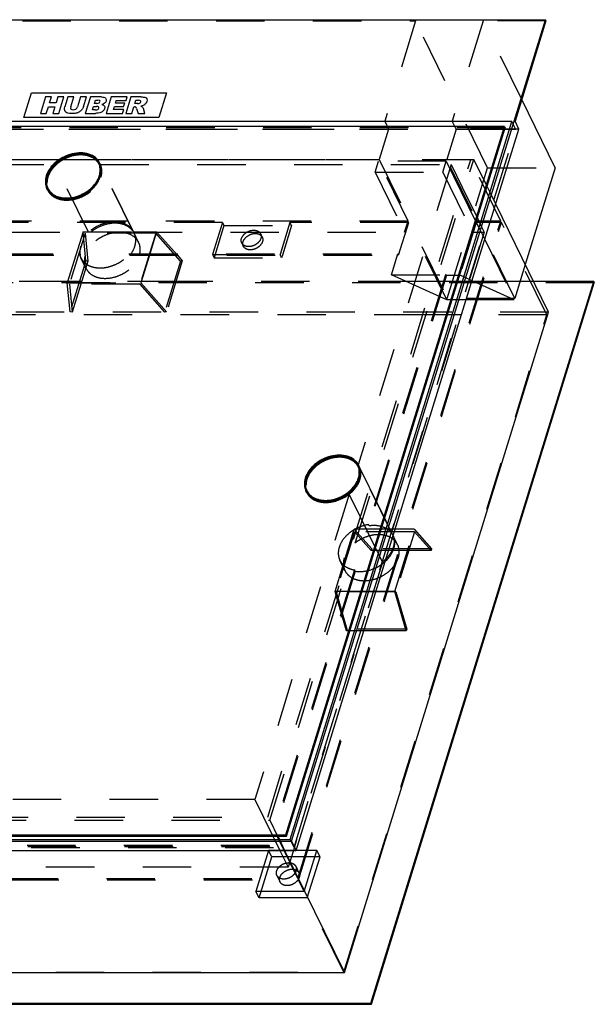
# Model space of a CAD drawing. Header units: millimetres. Extents: x 0 to 8400, y 0 to 5940.
# Tile 5 of 6: x 7103 to 7651, y 2721 to 3660. Entities that reach past the tile are written whole.
import ezdxf

# ---------------------------------------------------------------- set-up
doc = ezdxf.new("R2010")
doc.units = ezdxf.units.MM
doc.header["$LTSCALE"] = 462
doc.linetypes.add('HIDDEN', pattern=[0.2, 0.1, -0.1])
doc.layers.get('0').update_dxf_attribs({"linetype": 'CONTINUOUS'})
for name, color, linetype in [('_ACHSEN', 7, 'CONTINUOUS'), ('_KURVEN', 7, 'CONTINUOUS'), ('DEFAULT_2', 8, 'HIDDEN')]:
    doc.layers.add(name, color=color, linetype=linetype)

msp = doc.modelspace()

# ---------------------------------------------------------------- linework, layer by layer
at = {"color": 7, "linetype": 'Continuous'}
for p, q in [((6795.61, 3659.95), (7604.3, 3659.95)), ((7362.24, 2876.62), (7604.3, 3659.95)), ((7604.91, 3658.7), (7575.38, 3563.14)), ((7604.91, 3658.7), (7604.3, 3659.95)), ((7613.68, 3518.84), (7581.78, 3583.84)), ((7572.45, 3562.81), (6767.44, 3562.81)), ((7565.47, 3558.11), (6771.51, 3558.11)), ((7356.81, 2882.89), (7565.47, 3558.11)), ((7360.88, 2878.19), (7572.45, 3562.81)), ((7565.47, 3558.11), (7566.08, 3556.87)), ((7579.04, 3555.68), (7575.38, 3563.14)), ((7357.42, 2881.64), (7566.08, 3556.87)), ((7459.25, 3168.02), (7579.04, 3555.68)), ((7570.14, 3555.35), (7565.61, 3555.35)), ((7178.81, 3521.77), (7178.2, 3523.01)), ((7613.68, 3518.84), (7585.16, 3426.54)), ((7130.34, 3497.98), (7129.73, 3499.22)), ((7607.39, 3381.24), (7556.92, 3484.08)), ((7437.89, 2722.46), (7650.42, 3410.22)), ((7438.5, 2721.22), (7651.03, 3408.98)), ((7650.42, 3410.22), (7593.16, 3410.22)), ((7650.42, 3410.22), (7651.03, 3408.98)), ((7412.77, 2751.44), (7607.39, 3381.24)), ((7425.92, 3233.5), (7425.31, 3234.74)), ((7377.44, 3209.71), (7376.83, 3210.96)), ((7366.51, 2867.92), (7459.25, 3168.02)), ((6562.85, 2882.89), (7356.81, 2882.89)), ((7356.81, 2882.89), (7357.42, 2881.64)), ((6553.55, 2876.62), (7362.24, 2876.62)), ((6555.87, 2878.19), (7360.88, 2878.19)), ((6563.46, 2881.64), (7357.42, 2881.64)), ((7362.24, 2876.62), (7366.51, 2867.92)), ((6557.82, 2867.92), (7366.51, 2867.92)), ((7355.61, 2867.92), (7412.77, 2751.44)), ((6672.23, 2751.44), (7412.77, 2751.44)), ((6629.2, 2722.46), (7437.89, 2722.46)), ((7437.89, 2722.46), (7438.5, 2721.22)), ((6629.81, 2721.22), (7438.5, 2721.22))]:
    msp.add_line(p, q, dxfattribs=at)
for centre in [(7147.72, 3505.32), (7394.83, 3217.06)]:
    msp.add_arc(centre, 19.5, 166.21892, 166.49932, dxfattribs=at)
for points, knots in [([(7160.5, 3532.26), (7157, 3532.26), (7149.84, 3530.99), (7141.77, 3526.94), (7136.23, 3522.41), (7131.82, 3517.45), (7129.52, 3513.01), (7128.78, 3509.97)], [0, 0, 0, 0, 0.254503, 0.518502, 0.648067, 0.772658, 1, 1, 1, 1]), ([(7178.2, 3523.01), (7177.5, 3524.43), (7175.55, 3527.12), (7171.37, 3530.09), (7166.21, 3531.89), (7162.45, 3532.26), (7160.5, 3532.26)], [0, 0, 0, 0, 0.226855, 0.465046, 0.722054, 1, 1, 1, 1]), ([(7147.43, 3489.96), (7152.13, 3489.96), (7159.32, 3491.67), (7167.61, 3496.34), (7172.98, 3500.95), (7177, 3506.29), (7179.4, 3512.04), (7179.96, 3517.8), (7178.98, 3521.42), (7178.2, 3523.01)], [0, 0, 0, 0, 0.26994, 0.409427, 0.545107, 0.672926, 0.790555, 0.898362, 1, 1, 1, 1]), ([(7128.76, 3509.88), (7128.32, 3508.06), (7127.98, 3504.39), (7128.95, 3500.8), (7129.73, 3499.22)], [0, 0, 0, 0, 0.514574, 1, 1, 1, 1]), ([(7129.73, 3499.22), (7130.43, 3497.79), (7132.38, 3495.1), (7136.56, 3492.14), (7141.73, 3490.34), (7145.49, 3489.96), (7147.43, 3489.96)], [0, 0, 0, 0, 0.226855, 0.465046, 0.722054, 1, 1, 1, 1]), ([(7407.61, 3244), (7404.11, 3244), (7396.95, 3242.73), (7388.87, 3238.68), (7383.34, 3234.14), (7378.92, 3229.19), (7376.63, 3224.74), (7375.89, 3221.7)], [0, 0, 0, 0, 0.254503, 0.518502, 0.648067, 0.772658, 1, 1, 1, 1]), ([(7425.31, 3234.74), (7424.61, 3236.17), (7422.66, 3238.86), (7418.47, 3241.82), (7413.31, 3243.63), (7409.55, 3244), (7407.61, 3244)], [0, 0, 0, 0, 0.226855, 0.465046, 0.722054, 1, 1, 1, 1]), ([(7394.54, 3201.7), (7399.24, 3201.7), (7406.43, 3203.4), (7414.72, 3208.08), (7420.08, 3212.69), (7424.11, 3218.03), (7426.51, 3223.77), (7427.07, 3229.54), (7426.09, 3233.16), (7425.31, 3234.74)], [0, 0, 0, 0, 0.26994, 0.409427, 0.545107, 0.672926, 0.790555, 0.898362, 1, 1, 1, 1]), ([(7375.86, 3221.61), (7375.43, 3219.8), (7375.08, 3216.12), (7376.06, 3212.53), (7376.83, 3210.96)], [0, 0, 0, 0, 0.514574, 1, 1, 1, 1]), ([(7376.83, 3210.96), (7377.53, 3209.53), (7379.49, 3206.84), (7383.67, 3203.88), (7388.83, 3202.07), (7392.59, 3201.7), (7394.54, 3201.7)], [0, 0, 0, 0, 0.226855, 0.465046, 0.722054, 1, 1, 1, 1]), ([(7377.44, 3209.71), (7378.19, 3208.19), (7380.33, 3205.31), (7383.31, 3203.35), (7384.93, 3202.59)], [0, 0, 0, 0, 0.486255, 1, 1, 1, 1])]:
    msp.add_open_spline(points, degree=3, knots=knots, dxfattribs=at)
at = {"layer": '_ACHSEN', "color": 8, "linetype": 'HIDDEN'}
for p, q in [((6802.34, 3522.01), (7136.85, 3522.01)), ((7168.57, 3457.36), (7136.85, 3522.01)), ((7179.71, 3522.21), (7179.1, 3523.45)), ((7179.81, 3522.01), (7179.71, 3522.21)), ((7211.44, 3457.56), (7179.71, 3522.21)), ((7179.81, 3522.01), (7179.71, 3522.21)), ((7179.81, 3522.01), (7514.32, 3522.01)), ((7211.53, 3457.36), (7179.81, 3522.01)), ((7514.32, 3522.01), (7425.83, 3235.66)), ((7129.44, 3497.54), (7128.83, 3498.78)), ((6910.05, 3457.36), (7168.57, 3457.36)), ((7211.53, 3457.36), (7211.44, 3457.56)), ((7211.53, 3457.36), (7470.05, 3457.36)), ((7216.32, 3447.61), (7212.05, 3456.32)), ((7332.66, 3455.83), (7334.19, 3452.72)), ((7546.04, 3457.36), (7457.61, 3171.2)), ((7314.71, 3447.02), (7316.23, 3443.91)), ((6903.63, 3436.61), (7159.92, 3436.61)), ((7160.53, 3435.36), (7159.92, 3436.61)), ((7207.35, 3436.61), (7463.64, 3436.61)), ((7207.96, 3435.36), (7207.35, 3436.61)), ((6904.24, 3435.36), (7160.53, 3435.36)), ((7166.04, 3422.94), (7161.16, 3432.89)), ((7207.96, 3435.36), (7464.25, 3435.36)), ((7509.09, 3416.77), (7435.47, 3178.54)), ((7509.96, 3416.37), (7436.08, 3177.3)), ((7457.55, 3171.01), (7425.83, 3235.66)), ((7426.82, 3233.94), (7426.21, 3235.18)), ((7436.57, 3214.08), (7426.82, 3233.94)), ((7376.55, 3209.27), (7375.94, 3210.51)), ((7451.03, 3184.59), (7436.57, 3214.08)), ((7417.14, 3207.56), (7327.2, 2916.5)), ((7427.82, 3185.79), (7417.14, 3207.56)), ((7442.29, 3156.31), (7427.82, 3185.79)), ((7453.82, 3178.93), (7451.03, 3184.59)), ((7436.08, 3177.3), (7435.47, 3178.54)), ((7458.54, 3169.29), (7453.82, 3178.93)), ((7457.61, 3171.2), (7457.55, 3171.01)), ((7459.22, 3167.92), (7459.15, 3168.05)), ((7463.42, 3159.35), (7459.22, 3167.92)), ((7445.07, 3150.64), (7442.29, 3156.31)), ((7448.87, 3142.91), (7445.07, 3150.64)), ((7422.13, 3135.38), (7340.93, 2872.61)), ((7448.87, 3142.91), (7363.89, 2867.92)), ((7412.46, 3136.08), (7408.27, 3144.62)), ((7413.15, 3134.68), (7412.46, 3136.08)), ((7422.74, 3134.14), (7422.13, 3135.38)), ((7422.74, 3134.14), (7341.54, 2871.37)), ((7327.2, 2916.5), (6987.73, 2916.5)), ((7340.93, 2872.61), (7034.72, 2872.61)), ((7341.54, 2871.37), (7035.33, 2871.37)), ((7363.89, 2867.92), (7358.92, 2851.85)), ((7358.92, 2851.85), (7019.46, 2851.85)), ((7366.19, 2852.83), (7369.24, 2846.62)), ((7348.24, 2844.02), (7351.29, 2837.81))]:
    msp.add_line(p, q, dxfattribs=at)
at = {"layer": '_ACHSEN', "color": 7, "linetype": 'Continuous'}
msp.add_line((7376, 3210.54), (7376.02, 3210.48), dxfattribs=at)
at = {"layer": '_ACHSEN', "color": 8, "linetype": 'HIDDEN'}
for centre, radius, start, end in [((7160.77, 3495.92), 35.39, 130.17449, 132.51287), ((7160.77, 3495.92), 35.39, 130.17449, 132.51287), ((7166.61, 3515.78), 14.59, 26.13945, 29.13388), ((7166.61, 3515.78), 14.59, 26.13945, 29.13389), ((7160.82, 3515.66), 19.5, 346.21892, 346.49932), ((7161.04, 3515.61), 19.27, 346.4973, 347.80932), ((7149.02, 3503.62), 21.18, 162.82579, 164.02345), ((7142.53, 3503.96), 14.58, 203.71184, 206.13818), ((7196.58, 3441.58), 21.34, 342.82755, 343.06896), ((7413.72, 3227.52), 14.59, 26.13921, 29.08526), ((7413.72, 3227.52), 14.59, 26.13914, 28.9953), ((7396.13, 3215.35), 21.18, 162.82579, 164.02271), ((7407.93, 3227.4), 19.5, 346.21932, 346.49932), ((7408.15, 3227.34), 19.27, 346.49729, 347.80934), ((7389.64, 3215.7), 14.58, 203.70317, 206.13818), ((7445.39, 3162.83), 14.66, 26.1515, 33.90401), ((7445.41, 3162.85), 14.63, 19.70895, 26.13116)]:
    msp.add_arc(centre, radius, start, end, dxfattribs=at)
at = {"layer": '_ACHSEN', "color": 7, "linetype": 'Continuous'}
for centre, radius, start, end in [((7166.57, 3515.75), 14.64, 29.51704, 31.55304), ((7166.57, 3515.75), 14.64, 29.51704, 31.55304), ((7166.6, 3515.77), 14.61, 29.13367, 29.51625), ((7166.6, 3515.77), 14.61, 29.13368, 29.51625), ((7142.6, 3503.99), 14.66, 200.73136, 200.9985), ((7142.57, 3503.98), 14.63, 200.99777, 203.71087), ((7413.61, 3227.45), 14.72, 31.55285, 33.90098), ((7413.61, 3227.45), 14.72, 31.55244, 33.90101), ((7413.12, 3228.76), 14.58, 26.13897, 28.47991), ((7413.67, 3227.49), 14.64, 29.81707, 31.55206), ((7413.67, 3227.49), 14.64, 29.81698, 31.55164), ((7413.09, 3228.75), 14.61, 20.99703, 26.1348), ((7413.71, 3227.51), 14.61, 29.08512, 29.81651), ((7413.71, 3227.51), 14.61, 28.99514, 29.81642), ((7413.04, 3228.73), 14.66, 20.73136, 20.99823), ((7389.68, 3215.71), 14.63, 200.94453, 203.70214)]:
    msp.add_arc(centre, radius, start, end, dxfattribs=at)
for points, knots in [([(7179.1, 3523.45), (7178.63, 3524.41), (7177.45, 3526.26), (7174.25, 3529.47), (7168.77, 3532.29), (7161.01, 3533.41), (7152.65, 3532.38), (7145.81, 3529.82), (7140.71, 3526.85), (7134.14, 3521.93), (7129.74, 3516.17), (7128.18, 3511.11)], [0, 0, 0, 0, 0.050912, 0.102964, 0.213563, 0.336248, 0.469797, 0.60942, 0.679616, 0.74887, 1, 1, 1, 1]), ([(7179.05, 3523.41), (7178.13, 3524.91), (7175.66, 3527.66), (7172.45, 3529.45), (7170.71, 3530.13)], [0, 0, 0, 0, 0.48404, 1, 1, 1, 1]), ([(7179.05, 3523.41), (7178.13, 3524.91), (7175.66, 3527.66), (7172.45, 3529.45), (7170.71, 3530.13)], [0, 0, 0, 0, 0.48404, 1, 1, 1, 1]), ([(7179.88, 3511.54), (7180.26, 3513.28), (7180.52, 3516.82), (7179.56, 3520.25), (7178.81, 3521.77)], [0, 0, 0, 0, 0.513623, 1, 1, 1, 1]), ([(7179.76, 3511.11), (7180.4, 3513.19), (7180.88, 3516.44), (7180.25, 3520.62), (7179.55, 3522.55), (7179.1, 3523.45)], [0, 0, 0, 0, 0.516111, 0.760434, 1, 1, 1, 1]), ([(7128.18, 3511.11), (7127.54, 3509.04), (7127.06, 3505.79), (7127.68, 3501.61), (7128.39, 3499.68), (7128.83, 3498.78)], [0, 0, 0, 0, 0.516111, 0.760434, 1, 1, 1, 1]), ([(7128.83, 3498.78), (7129.3, 3497.82), (7130.48, 3495.97), (7133.68, 3492.76), (7139.16, 3489.94), (7146.92, 3488.82), (7155.28, 3489.85), (7162.12, 3492.41), (7167.22, 3495.38), (7173.79, 3500.29), (7178.19, 3506.06), (7179.76, 3511.11)], [0, 0, 0, 0, 0.050912, 0.102964, 0.213563, 0.336248, 0.469797, 0.60942, 0.679616, 0.74887, 1, 1, 1, 1]), ([(7128.66, 3509.45), (7128.15, 3507.66), (7127.61, 3504.05), (7128.27, 3500.43), (7128.89, 3498.8)], [0, 0, 0, 0, 0.515837, 1, 1, 1, 1]), ([(7130.34, 3497.98), (7131.09, 3496.45), (7133.23, 3493.58), (7136.2, 3491.62), (7137.82, 3490.85)], [0, 0, 0, 0, 0.486255, 1, 1, 1, 1]), ([(7425.94, 3235.71), (7425.43, 3236.65), (7424.19, 3238.43), (7420.9, 3241.51), (7415.37, 3244.16), (7407.65, 3245.14), (7399.37, 3244.01), (7392.62, 3241.42), (7387.61, 3238.44), (7381.14, 3233.55), (7376.83, 3227.84), (7375.28, 3222.85)], [0, 0, 0, 0, 0.050915, 0.103137, 0.214325, 0.337503, 0.471203, 0.61062, 0.680614, 0.749633, 1, 1, 1, 1]), ([(7425.83, 3235.66), (7424.9, 3237.03), (7422.49, 3239.56), (7419.45, 3241.22), (7417.81, 3241.87)], [0, 0, 0, 0, 0.484439, 1, 1, 1, 1]), ([(7426.99, 3223.27), (7427.37, 3225.02), (7427.63, 3228.55), (7426.67, 3231.98), (7425.92, 3233.5)], [0, 0, 0, 0, 0.513623, 1, 1, 1, 1]), ([(7426.86, 3222.85), (7427.43, 3224.7), (7428.06, 3228.45), (7427.4, 3232.23), (7426.76, 3233.92)], [0, 0, 0, 0, 0.516751, 1, 1, 1, 1]), ([(7375.28, 3222.85), (7374.64, 3220.78), (7374.16, 3217.52), (7374.79, 3213.35), (7375.49, 3211.42), (7375.94, 3210.51)], [0, 0, 0, 0, 0.516111, 0.760434, 1, 1, 1, 1]), ([(7375.77, 3221.18), (7375.26, 3219.4), (7374.72, 3215.78), (7375.38, 3212.16), (7376, 3210.54)], [0, 0, 0, 0, 0.515838, 1, 1, 1, 1]), ([(7375.94, 3210.51), (7376.41, 3209.55), (7377.59, 3207.7), (7380.79, 3204.5), (7386.27, 3201.68), (7394.03, 3200.55), (7402.39, 3201.59), (7409.23, 3204.14), (7414.32, 3207.11), (7420.9, 3212.03), (7425.3, 3217.79), (7426.86, 3222.85)], [0, 0, 0, 0, 0.050912, 0.102964, 0.213563, 0.336248, 0.469797, 0.60942, 0.679616, 0.74887, 1, 1, 1, 1])]:
    msp.add_open_spline(points, degree=3, knots=knots, dxfattribs=at)
at = {"layer": '_ACHSEN', "color": 8, "linetype": 'HIDDEN'}
for points, knots in [([(7161.11, 3531.02), (7156.41, 3531.02), (7149.22, 3529.32), (7140.93, 3524.64), (7135.57, 3520.03), (7131.54, 3514.69), (7129.14, 3508.95), (7128.58, 3503.18), (7129.56, 3499.56), (7130.34, 3497.98)], [0, 0, 0, 0, 0.26994, 0.409427, 0.545107, 0.672926, 0.790555, 0.898362, 1, 1, 1, 1]), ([(7170.71, 3530.13), (7168.25, 3531.11), (7162.69, 3532.18), (7155.57, 3531.49), (7149.82, 3529.85), (7144.17, 3527.47), (7140.27, 3524.94), (7137.93, 3522.97)], [0, 0, 0, 0, 0.226928, 0.475875, 0.606213, 0.738233, 1, 1, 1, 1]), ([(7170.71, 3530.13), (7168.25, 3531.11), (7162.69, 3532.18), (7155.57, 3531.49), (7149.82, 3529.85), (7144.17, 3527.47), (7140.27, 3524.94), (7137.93, 3522.97)], [0, 0, 0, 0, 0.226928, 0.475875, 0.606213, 0.738233, 1, 1, 1, 1]), ([(7178.81, 3521.77), (7178.12, 3523.19), (7176.16, 3525.88), (7171.98, 3528.84), (7166.82, 3530.65), (7163.06, 3531.02), (7161.11, 3531.02)], [0, 0, 0, 0, 0.226855, 0.465046, 0.722054, 1, 1, 1, 1]), ([(7136.85, 3522.01), (7134.97, 3520.29), (7131.7, 3516.57), (7129.48, 3512.11), (7128.79, 3509.87)], [0, 0, 0, 0, 0.521004, 1, 1, 1, 1]), ([(7180.37, 3509.87), (7181, 3511.91), (7181.63, 3516.08), (7180.66, 3520.21), (7179.81, 3522.01)], [0, 0, 0, 0, 0.517327, 1, 1, 1, 1]), ([(7148.04, 3488.72), (7151.54, 3488.72), (7158.7, 3489.99), (7166.78, 3494.04), (7172.31, 3498.58), (7176.72, 3503.53), (7179.02, 3507.98), (7179.76, 3511.02)], [0, 0, 0, 0, 0.254503, 0.518502, 0.648067, 0.772658, 1, 1, 1, 1]), ([(7129.44, 3497.54), (7129.91, 3496.57), (7131.09, 3494.73), (7134.29, 3491.52), (7139.77, 3488.7), (7147.53, 3487.58), (7155.89, 3488.61), (7162.73, 3491.16), (7167.83, 3494.13), (7174.4, 3499.05), (7178.8, 3504.81), (7180.37, 3509.87)], [0, 0, 0, 0, 0.050912, 0.102964, 0.213563, 0.336248, 0.469797, 0.60942, 0.679616, 0.74887, 1, 1, 1, 1]), ([(7137.82, 3490.85), (7138.57, 3490.49), (7141.83, 3489.2), (7145.37, 3488.72), (7148.04, 3488.72)], [0, 0, 0, 0, 0.237178, 1, 1, 1, 1]), ([(7212.05, 3456.32), (7211.57, 3457.28), (7210.4, 3459.13), (7207.2, 3462.33), (7201.71, 3465.15), (7193.96, 3466.28), (7185.59, 3465.24), (7178.75, 3462.69), (7173.66, 3459.72), (7167.08, 3454.8), (7162.68, 3449.04), (7161.12, 3443.98)], [0, 0, 0, 0, 0.050912, 0.102964, 0.213563, 0.336248, 0.469797, 0.60942, 0.679616, 0.74887, 1, 1, 1, 1]), ([(7211.44, 3457.56), (7210.71, 3459.04), (7208.66, 3461.85), (7204.29, 3464.93), (7198.9, 3466.79), (7192.8, 3467.37), (7186.36, 3466.66), (7177.8, 3464.06), (7171.89, 3460.41), (7168.57, 3457.36)], [0, 0, 0, 0, 0.10206, 0.20927, 0.325014, 0.450224, 0.583644, 0.722455, 1, 1, 1, 1]), ([(7216.32, 3447.61), (7215.84, 3448.58), (7214.67, 3450.42), (7211.47, 3453.63), (7205.98, 3456.45), (7198.23, 3457.57), (7189.86, 3456.54), (7183.02, 3453.98), (7177.93, 3451.02), (7171.35, 3446.1), (7166.95, 3440.33), (7165.39, 3435.28)], [0, 0, 0, 0, 0.050912, 0.102964, 0.213563, 0.336248, 0.469797, 0.60942, 0.679616, 0.74887, 1, 1, 1, 1]), ([(7212.7, 3443.98), (7213.34, 3446.05), (7213.82, 3449.3), (7213.2, 3453.48), (7212.49, 3455.41), (7212.05, 3456.32)], [0, 0, 0, 0, 0.516111, 0.760434, 1, 1, 1, 1]), ([(7314.47, 3451.42), (7315.03, 3453.23), (7316.94, 3455.72), (7320.28, 3457.92), (7323.21, 3459.02), (7326.2, 3459.38), (7328.97, 3458.98), (7331.27, 3457.81), (7332.32, 3456.52), (7332.66, 3455.83)], [0, 0, 0, 0, 0.251339, 0.390668, 0.530407, 0.664067, 0.786854, 0.897545, 1, 1, 1, 1]), ([(7316, 3448.31), (7316.56, 3450.12), (7318.46, 3452.62), (7321.8, 3454.81), (7324.74, 3455.91), (7327.73, 3456.28), (7330.5, 3455.87), (7332.8, 3454.7), (7333.85, 3453.41), (7334.19, 3452.72)], [0, 0, 0, 0, 0.251339, 0.390668, 0.530407, 0.664067, 0.786854, 0.897545, 1, 1, 1, 1]), ([(7332.66, 3455.83), (7332.98, 3455.18), (7333.35, 3453.68), (7333.12, 3452.16), (7332.9, 3451.42)], [0, 0, 0, 0, 0.482606, 1, 1, 1, 1]), ([(7217, 3435.36), (7217.62, 3437.42), (7218.09, 3440.65), (7217.46, 3444.8), (7216.76, 3446.71), (7216.32, 3447.61)], [0, 0, 0, 0, 0.515935, 0.760317, 1, 1, 1, 1]), ([(7314.71, 3447.02), (7314.39, 3447.67), (7314.02, 3449.17), (7314.25, 3450.68), (7314.47, 3451.42)], [0, 0, 0, 0, 0.482606, 1, 1, 1, 1]), ([(7332.9, 3451.42), (7332.34, 3449.62), (7330.43, 3447.12), (7327.09, 3444.93), (7324.15, 3443.83), (7321.17, 3443.46), (7318.4, 3443.86), (7316.1, 3445.04), (7315.05, 3446.32), (7314.71, 3447.02)], [0, 0, 0, 0, 0.251339, 0.390668, 0.530407, 0.664067, 0.786854, 0.897545, 1, 1, 1, 1]), ([(7316.23, 3443.91), (7315.91, 3444.56), (7315.54, 3446.06), (7315.77, 3447.57), (7316, 3448.31)], [0, 0, 0, 0, 0.482606, 1, 1, 1, 1]), ([(7334.42, 3448.31), (7333.86, 3446.51), (7331.96, 3444.01), (7328.62, 3441.82), (7325.68, 3440.72), (7322.69, 3440.35), (7319.92, 3440.75), (7317.62, 3441.93), (7316.57, 3443.22), (7316.23, 3443.91)], [0, 0, 0, 0, 0.251339, 0.390668, 0.530407, 0.664067, 0.786854, 0.897545, 1, 1, 1, 1]), ([(7334.19, 3452.72), (7334.51, 3452.07), (7334.88, 3450.57), (7334.65, 3449.05), (7334.42, 3448.31)], [0, 0, 0, 0, 0.482606, 1, 1, 1, 1]), ([(7159.92, 3436.61), (7159.98, 3436.28), (7160.27, 3435.01), (7160.73, 3433.77), (7161.16, 3432.89)], [0, 0, 0, 0, 0.25212, 1, 1, 1, 1]), ([(7161.12, 3443.98), (7160.68, 3442.55), (7160.11, 3439.68), (7160.26, 3436.75), (7160.53, 3435.36)], [0, 0, 0, 0, 0.514367, 1, 1, 1, 1]), ([(7161.16, 3432.89), (7161.96, 3431.26), (7164.27, 3428.21), (7169.25, 3425.02), (7175.38, 3423.31), (7182.21, 3423.15), (7189.3, 3424.52), (7198.34, 3428.19), (7204.31, 3432.86), (7207.35, 3436.61)], [0, 0, 0, 0, 0.101655, 0.209341, 0.32668, 0.454128, 0.589507, 0.728934, 1, 1, 1, 1]), ([(7207.96, 3435.36), (7208.51, 3436.03), (7210.47, 3438.67), (7211.98, 3441.66), (7212.7, 3443.98)], [0, 0, 0, 0, 0.262149, 1, 1, 1, 1]), ([(7165.39, 3435.28), (7164.75, 3433.2), (7164.27, 3429.95), (7164.89, 3425.77), (7165.6, 3423.85), (7166.04, 3422.94)], [0, 0, 0, 0, 0.516111, 0.760434, 1, 1, 1, 1]), ([(7166.04, 3422.94), (7166.52, 3421.98), (7167.69, 3420.13), (7170.89, 3416.93), (7176.38, 3414.1), (7184.13, 3412.98), (7192.5, 3414.02), (7199.34, 3416.57), (7204.43, 3419.54), (7211.01, 3424.46), (7215.41, 3430.22), (7216.97, 3435.28)], [0, 0, 0, 0, 0.050912, 0.102964, 0.213563, 0.336248, 0.469797, 0.60942, 0.679616, 0.74887, 1, 1, 1, 1]), ([(7417.81, 3241.87), (7414.08, 3243.34), (7407.62, 3243.99), (7399.26, 3242.43), (7392.9, 3240.02), (7387.05, 3236.53), (7380.62, 3230.93), (7377.08, 3225.45), (7375.89, 3221.61)], [0, 0, 0, 0, 0.235482, 0.365393, 0.499174, 0.633081, 0.763354, 1, 1, 1, 1]), ([(7425.92, 3233.5), (7425.22, 3234.93), (7423.27, 3237.62), (7419.08, 3240.58), (7413.92, 3242.38), (7410.16, 3242.76), (7408.22, 3242.76)], [0, 0, 0, 0, 0.226855, 0.465046, 0.722054, 1, 1, 1, 1]), ([(7417.14, 3207.56), (7419.41, 3209.31), (7423.39, 3213.22), (7427.41, 3220.12), (7428.61, 3226.29), (7428.05, 3230.87), (7427.3, 3232.96), (7426.82, 3233.94)], [0, 0, 0, 0, 0.284528, 0.545988, 0.781322, 0.89191, 1, 1, 1, 1]), ([(7427.47, 3221.61), (7428.11, 3223.68), (7428.59, 3226.93), (7427.97, 3231.11), (7427.26, 3233.04), (7426.82, 3233.94)], [0, 0, 0, 0, 0.516111, 0.760434, 1, 1, 1, 1]), ([(7395.15, 3200.46), (7398.65, 3200.46), (7405.8, 3201.73), (7413.88, 3205.78), (7419.42, 3210.31), (7423.83, 3215.27), (7426.12, 3219.71), (7426.87, 3222.75)], [0, 0, 0, 0, 0.254503, 0.518503, 0.648068, 0.772659, 1, 1, 1, 1]), ([(7417.14, 3207.56), (7419.58, 3209.44), (7423.8, 3213.64), (7426.64, 3218.93), (7427.47, 3221.61)], [0, 0, 0, 0, 0.523382, 1, 1, 1, 1]), ([(7376.55, 3209.27), (7377.23, 3207.87), (7379.13, 3205.21), (7383.15, 3202.22), (7388.12, 3200.29), (7395.85, 3199.21), (7406.22, 3200.92), (7413.77, 3204.94), (7417.14, 3207.56)], [0, 0, 0, 0, 0.102658, 0.209982, 0.325186, 0.44941, 0.71919, 1, 1, 1, 1]), ([(7435.47, 3178.54), (7432.32, 3178.08), (7427.64, 3176.71), (7421.91, 3173.81), (7416.67, 3170.27), (7411.29, 3164.93), (7408.44, 3159.64), (7407.62, 3156.96)], [0, 0, 0, 0, 0.259007, 0.390847, 0.521554, 0.771967, 1, 1, 1, 1]), ([(7459.15, 3168.05), (7458.29, 3169.8), (7455.74, 3173.09), (7450.17, 3176.34), (7443.38, 3177.85), (7438.55, 3177.66), (7436.08, 3177.3)], [0, 0, 0, 0, 0.22141, 0.457819, 0.717439, 1, 1, 1, 1]), ([(7463.42, 3159.35), (7462.95, 3160.31), (7461.77, 3162.16), (7458.57, 3165.37), (7453.09, 3168.19), (7445.33, 3169.31), (7436.97, 3168.28), (7430.13, 3165.72), (7425.03, 3162.75), (7418.46, 3157.83), (7414.06, 3152.07), (7412.5, 3147.01)], [0, 0, 0, 0, 0.050912, 0.102964, 0.213563, 0.336248, 0.469797, 0.60942, 0.679616, 0.74887, 1, 1, 1, 1]), ([(7459.18, 3167.78), (7459.78, 3166.12), (7460.38, 3162.43), (7459.41, 3156.71), (7456.74, 3151.09), (7454.04, 3147.72), (7452.49, 3146.13)], [0, 0, 0, 0, 0.222882, 0.461046, 0.720208, 1, 1, 1, 1]), ([(7459.81, 3155.72), (7460.45, 3157.79), (7460.93, 3161.04), (7460.3, 3165.22), (7459.6, 3167.15), (7459.15, 3168.05)], [0, 0, 0, 0, 0.516111, 0.760434, 1, 1, 1, 1]), ([(7407.62, 3156.96), (7406.98, 3154.89), (7406.5, 3151.63), (7407.12, 3147.45), (7407.83, 3145.53), (7408.27, 3144.62)], [0, 0, 0, 0, 0.516111, 0.760434, 1, 1, 1, 1]), ([(7422.74, 3134.14), (7426.46, 3133.53), (7434.46, 3133.94), (7443.75, 3137.59), (7450.37, 3142.17), (7455.79, 3147.41), (7458.75, 3152.31), (7459.81, 3155.72)], [0, 0, 0, 0, 0.245672, 0.508818, 0.640282, 0.76754, 1, 1, 1, 1]), ([(7464.08, 3147.01), (7464.72, 3149.09), (7465.2, 3152.34), (7464.57, 3156.52), (7463.87, 3158.44), (7463.42, 3159.35)], [0, 0, 0, 0, 0.516111, 0.760434, 1, 1, 1, 1]), ([(7412.5, 3147.01), (7411.86, 3144.94), (7411.38, 3141.69), (7412, 3137.51), (7412.71, 3135.58), (7413.15, 3134.68)], [0, 0, 0, 0, 0.516111, 0.760434, 1, 1, 1, 1]), ([(7447.14, 3128.86), (7449.18, 3129.85), (7453.03, 3132.17), (7459.4, 3137.75), (7462.9, 3143.19), (7464.08, 3147.01)], [0, 0, 0, 0, 0.267408, 0.527461, 1, 1, 1, 1]), ([(7452.49, 3146.13), (7452.21, 3145.85), (7451.06, 3144.71), (7449.83, 3143.65), (7448.87, 3142.91)], [0, 0, 0, 0, 0.247096, 1, 1, 1, 1]), ([(7408.27, 3144.62), (7408.86, 3143.42), (7410.41, 3141.13), (7413.64, 3138.38), (7417.63, 3136.39), (7420.59, 3135.63), (7422.13, 3135.38)], [0, 0, 0, 0, 0.232715, 0.473391, 0.7281, 1, 1, 1, 1]), ([(7413.15, 3134.68), (7413.91, 3133.13), (7416.06, 3130.22), (7420.69, 3127.09), (7426.39, 3125.29), (7430.52, 3125.02), (7432.65, 3125.1)], [0, 0, 0, 0, 0.225469, 0.463148, 0.720772, 1, 1, 1, 1]), ([(7437.34, 3125.62), (7438.18, 3125.77), (7441.55, 3126.5), (7444.81, 3127.72), (7447.14, 3128.86)], [0, 0, 0, 0, 0.246653, 1, 1, 1, 1]), ([(7432.65, 3125.1), (7433.04, 3125.12), (7434.61, 3125.2), (7436.17, 3125.41), (7437.34, 3125.62)], [0, 0, 0, 0, 0.246457, 1, 1, 1, 1]), ([(7348.24, 2844.02), (7347.95, 2844.61), (7347.59, 2845.95), (7347.8, 2848.09), (7348.69, 2850.21), (7350.72, 2852.91), (7354.38, 2855.43), (7357.9, 2856.26), (7359.64, 2856.26)], [0, 0, 0, 0, 0.101778, 0.209735, 0.327527, 0.455523, 0.729687, 1, 1, 1, 1]), ([(7359.64, 2856.26), (7360.36, 2856.26), (7361.75, 2856.12), (7363.66, 2855.46), (7365.21, 2854.36), (7365.94, 2853.36), (7366.19, 2852.83)], [0, 0, 0, 0, 0.277946, 0.534954, 0.773145, 1, 1, 1, 1]), ([(7350.87, 2841.45), (7351.09, 2842.61), (7352.19, 2844.94), (7354.51, 2847.19), (7356.82, 2848.61), (7359.32, 2849.68), (7361.36, 2850.05), (7362.69, 2850.05)], [0, 0, 0, 0, 0.225481, 0.478484, 0.611176, 0.744241, 1, 1, 1, 1]), ([(7366.19, 2852.83), (7366.48, 2852.25), (7366.84, 2850.91), (7366.64, 2848.77), (7365.75, 2846.64), (7363.72, 2843.95), (7360.06, 2841.43), (7356.54, 2840.6), (7354.8, 2840.6)], [0, 0, 0, 0, 0.101778, 0.209735, 0.327527, 0.455523, 0.729687, 1, 1, 1, 1]), ([(7369.24, 2846.62), (7369.53, 2846.03), (7369.89, 2844.69), (7369.69, 2842.56), (7368.8, 2840.43), (7366.77, 2837.73), (7363.11, 2835.21), (7359.59, 2834.38), (7357.85, 2834.38)], [0, 0, 0, 0, 0.101778, 0.209735, 0.327527, 0.455523, 0.729687, 1, 1, 1, 1]), ([(7362.69, 2850.05), (7363.04, 2850.05), (7364.39, 2849.98), (7365.73, 2849.63), (7366.61, 2849.19)], [0, 0, 0, 0, 0.264923, 1, 1, 1, 1]), ([(7366.61, 2849.19), (7367.18, 2848.9), (7368.23, 2848.19), (7368.98, 2847.16), (7369.24, 2846.62)], [0, 0, 0, 0, 0.512831, 1, 1, 1, 1]), ([(7354.8, 2840.6), (7354.08, 2840.6), (7352.68, 2840.73), (7350.77, 2841.4), (7349.22, 2842.5), (7348.5, 2843.5), (7348.24, 2844.02)], [0, 0, 0, 0, 0.277946, 0.534954, 0.773145, 1, 1, 1, 1]), ([(7351.29, 2837.81), (7351.02, 2838.35), (7350.67, 2839.57), (7350.74, 2840.83), (7350.87, 2841.45)], [0, 0, 0, 0, 0.487201, 1, 1, 1, 1]), ([(7357.85, 2834.38), (7357.13, 2834.38), (7355.73, 2834.52), (7353.82, 2835.19), (7352.27, 2836.28), (7351.55, 2837.28), (7351.29, 2837.81)], [0, 0, 0, 0, 0.277946, 0.534954, 0.773145, 1, 1, 1, 1])]:
    msp.add_open_spline(points, degree=3, knots=knots, dxfattribs=at)
at = {"layer": '_KURVEN', "color": 4, "linetype": 'Continuous'}
for p, q in [((7106.68, 3566.73), (7113.94, 3590.23)), ((7113.94, 3590.23), (7242.89, 3590.23)), ((7127.38, 3586.31), (7122.54, 3570.65)), ((7133.07, 3586.31), (7127.38, 3586.31)), ((7131.38, 3580.83), (7133.07, 3586.31)), ((7139.29, 3586.31), (7137.6, 3580.83)), ((7145.01, 3586.31), (7139.29, 3586.31)), ((7140.17, 3570.65), (7145.01, 3586.31)), ((7148.81, 3586.31), (7145.92, 3576.97)), ((7154.49, 3586.31), (7148.81, 3586.31)), ((7151.53, 3576.75), (7154.49, 3586.31)), ((7160.78, 3586.31), (7157.82, 3576.75)), ((7166.46, 3586.31), (7160.78, 3586.31)), ((7163.57, 3576.97), (7166.46, 3586.31)), ((7170.24, 3586.31), (7165.4, 3570.65)), ((7180.9, 3586.31), (7170.24, 3586.31)), ((7190.23, 3586.31), (7185.39, 3570.65)), ((7205.49, 3586.31), (7190.23, 3586.31)), ((7208.91, 3586.31), (7204.07, 3570.65)), ((7204.46, 3582.97), (7205.49, 3586.31)), ((7218.39, 3586.31), (7208.91, 3586.31)), ((7242.89, 3590.23), (7235.63, 3566.73)), ((7128.23, 3570.65), (7130.19, 3576.98)), ((7130.19, 3576.98), (7136.41, 3576.98)), ((7137.6, 3580.83), (7131.38, 3580.83)), ((7136.41, 3576.98), (7134.45, 3570.65)), ((7172.18, 3574.01), (7173.16, 3577.19)), ((7173.16, 3577.19), (7176.05, 3577.19)), ((7174.09, 3580.17), (7175, 3583.14)), ((7176.56, 3580.17), (7174.09, 3580.17)), ((7175, 3583.14), (7177.52, 3583.14)), ((7192.19, 3574.19), (7193.15, 3577.28)), ((7193.15, 3577.28), (7202.01, 3577.28)), ((7194.14, 3580.48), (7194.91, 3582.97)), ((7202.99, 3580.48), (7194.14, 3580.48)), ((7194.91, 3582.97), (7204.46, 3582.97)), ((7202.01, 3577.28), (7202.99, 3580.48)), ((7209.78, 3570.65), (7211.75, 3577.01)), ((7211.75, 3577.01), (7212.25, 3577.01)), ((7212.66, 3579.97), (7213.65, 3583.15)), ((7215.06, 3579.97), (7212.66, 3579.97)), ((7213.65, 3583.15), (7216.15, 3583.15)), ((7122.54, 3570.65), (7128.23, 3570.65)), ((7134.45, 3570.65), (7140.17, 3570.65)), ((7165.4, 3570.65), (7175.23, 3570.65)), ((7175.09, 3574.01), (7172.18, 3574.01)), ((7185.39, 3570.65), (7200.92, 3570.65)), ((7202.02, 3574.19), (7192.19, 3574.19)), ((7200.92, 3570.65), (7202.02, 3574.19)), ((7204.07, 3570.65), (7209.78, 3570.65)), ((7214.19, 3575.43), (7215.75, 3570.65)), ((7215.75, 3570.65), (7222.19, 3570.65)), ((7222.19, 3570.65), (7220.82, 3575.18)), ((7235.63, 3566.73), (7106.68, 3566.73))]:
    msp.add_line(p, q, dxfattribs=at)
for points in [[(7180.9, 3586.31), (7182.67, 3586.31), (7183.91, 3585.94), (7184.64, 3585.19)], [(7218.39, 3586.31), (7220.15, 3586.31), (7221.46, 3586.19), (7222.31, 3585.93)], [(7145.63, 3574.32), (7145.59, 3575.33), (7145.68, 3576.2), (7145.92, 3576.97)], [(7151.53, 3576.75), (7151.27, 3575.89), (7151.34, 3575.23), (7151.74, 3574.75)], [(7156.36, 3574.74), (7157.06, 3575.21), (7157.56, 3575.88), (7157.82, 3576.75)], [(7163.57, 3576.97), (7163.29, 3576.04), (7162.84, 3575.18), (7162.25, 3574.36)], [(7178.01, 3576.76), (7177.69, 3577.04), (7177.05, 3577.19), (7176.05, 3577.19)], [(7176.56, 3580.17), (7177.44, 3580.17), (7178.1, 3580.3), (7178.53, 3580.55)], [(7179.21, 3582.75), (7178.94, 3583.01), (7178.37, 3583.14), (7177.52, 3583.14)], [(7178.27, 3575.65), (7178.41, 3576.11), (7178.32, 3576.48), (7178.01, 3576.76)], [(7178.53, 3580.55), (7178.96, 3580.81), (7179.25, 3581.19), (7179.41, 3581.69)], [(7179.41, 3581.69), (7179.54, 3582.13), (7179.48, 3582.5), (7179.21, 3582.75)], [(7183.46, 3580.03), (7182.86, 3579.58), (7182.09, 3579.24), (7181.15, 3578.98)], [(7181.15, 3578.98), (7182.38, 3578.7), (7183.2, 3578.25), (7183.63, 3577.58)], [(7185.21, 3582.41), (7184.92, 3581.48), (7184.34, 3580.69), (7183.46, 3580.03)], [(7183.63, 3577.58), (7184.05, 3576.92), (7184.11, 3576.1), (7183.8, 3575.1)], [(7184.64, 3585.19), (7185.36, 3584.44), (7185.55, 3583.51), (7185.21, 3582.41)], [(7213.52, 3576.63), (7213.19, 3576.88), (7212.77, 3577.01), (7212.25, 3577.01)], [(7214.19, 3575.43), (7213.99, 3576.05), (7213.78, 3576.45), (7213.52, 3576.63)], [(7215.06, 3579.97), (7215.31, 3579.97), (7215.84, 3580.03), (7216.64, 3580.17)], [(7218.14, 3582.74), (7217.85, 3583.01), (7217.18, 3583.15), (7216.15, 3583.15)], [(7216.64, 3580.17), (7217.03, 3580.24), (7217.38, 3580.4), (7217.71, 3580.67)], [(7217.71, 3580.67), (7218.02, 3580.93), (7218.25, 3581.24), (7218.35, 3581.58)], [(7218.35, 3581.58), (7218.51, 3582.08), (7218.44, 3582.47), (7218.14, 3582.74)], [(7220.56, 3578.17), (7220, 3577.92), (7219.27, 3577.72), (7218.37, 3577.56)], [(7218.37, 3577.56), (7218.98, 3577.36), (7219.42, 3577.17), (7219.67, 3576.98)], [(7219.67, 3576.98), (7219.84, 3576.85), (7220.06, 3576.58), (7220.33, 3576.15)], [(7222.83, 3579.71), (7222.2, 3579.08), (7221.44, 3578.57), (7220.56, 3578.17)], [(7222.31, 3585.93), (7223.16, 3585.67), (7223.75, 3585.19), (7224.11, 3584.49)], [(7224.19, 3581.96), (7223.92, 3581.09), (7223.46, 3580.34), (7222.83, 3579.71)], [(7224.11, 3584.49), (7224.47, 3583.8), (7224.49, 3582.96), (7224.19, 3581.96)], [(7146.28, 3572.52), (7145.87, 3573.1), (7145.65, 3573.7), (7145.63, 3574.32)], [(7147.82, 3571.17), (7147.2, 3571.49), (7146.69, 3571.94), (7146.28, 3572.52)], [(7150.28, 3570.54), (7149.25, 3570.65), (7148.42, 3570.85), (7147.82, 3571.17)], [(7153.17, 3570.38), (7152.26, 3570.38), (7151.3, 3570.43), (7150.28, 3570.54)], [(7151.74, 3574.75), (7152.15, 3574.27), (7152.85, 3574.03), (7153.84, 3574.03)], [(7157.31, 3570.9), (7156.1, 3570.56), (7154.71, 3570.38), (7153.17, 3570.38)], [(7153.84, 3574.03), (7154.82, 3574.03), (7155.66, 3574.27), (7156.36, 3574.74)], [(7159.99, 3572.2), (7159.07, 3571.58), (7158.18, 3571.15), (7157.31, 3570.9)], [(7162.25, 3574.36), (7161.66, 3573.53), (7160.91, 3572.82), (7159.99, 3572.2)], [(7175.09, 3574.01), (7176.07, 3574.01), (7176.8, 3574.15), (7177.3, 3574.45)], [(7177.84, 3570.86), (7176.52, 3570.71), (7175.64, 3570.65), (7175.23, 3570.65)], [(7177.3, 3574.45), (7177.79, 3574.75), (7178.11, 3575.15), (7178.27, 3575.65)], [(7180.16, 3571.37), (7179.61, 3571.14), (7178.83, 3570.97), (7177.84, 3570.86)], [(7182.46, 3572.91), (7181.81, 3572.26), (7181.05, 3571.75), (7180.16, 3571.37)], [(7183.8, 3575.1), (7183.55, 3574.29), (7183.1, 3573.55), (7182.46, 3572.91)], [(7220.33, 3576.15), (7220.59, 3575.73), (7220.76, 3575.41), (7220.82, 3575.18)]]:
    msp.add_open_spline(points, degree=3, dxfattribs=at)
at = {"layer": 'DEFAULT_2', "color": 8, "linetype": 'HIDDEN'}
for p, q in [((6920.57, 3658.7), (7480.57, 3658.7)), ((7480.57, 3658.7), (7451.04, 3563.14)), ((7549.21, 3518.84), (7480.57, 3658.7)), ((7545.04, 3658.7), (7515.51, 3563.14)), ((7604.91, 3658.7), (7545.04, 3658.7)), ((7581.78, 3583.84), (7545.04, 3658.7)), ((6891.03, 3563.14), (7451.04, 3563.14)), ((7451.04, 3563.14), (7454.7, 3555.68)), ((7515.51, 3563.14), (7575.38, 3563.14)), ((7519.17, 3555.68), (7515.51, 3563.14)), ((7576.11, 3555.35), (7572.45, 3562.81)), ((7565.61, 3555.35), (6771.1, 3555.35)), ((7566.08, 3556.87), (6772.12, 3556.87)), ((6894.69, 3555.68), (7454.7, 3555.68)), ((7364.54, 2870.73), (7576.11, 3555.35)), ((7454.7, 3555.68), (7445.74, 3526.69)), ((7519.17, 3555.68), (7510.22, 3526.69)), ((7579.04, 3555.68), (7519.17, 3555.68)), ((7576.11, 3555.35), (7570.14, 3555.35)), ((7141.46, 3526.37), (6796.22, 3526.37)), ((6885.74, 3526.69), (7445.74, 3526.69)), ((7142.68, 3526.37), (7141.46, 3526.37)), ((7175.9, 3526.37), (7142.68, 3526.37)), ((7176.66, 3526.37), (7175.9, 3526.37)), ((7533.07, 3526.37), (7176.66, 3526.37)), ((7339.42, 2899.71), (7533.07, 3526.37)), ((7341.39, 2896.9), (7536.01, 3526.69)), ((7441.99, 3514.55), (7445.26, 3525.13)), ((7473.32, 3467.94), (7445.26, 3525.13)), ((7509.73, 3525.13), (7445.26, 3525.13)), ((7445.74, 3526.69), (7510.72, 3394.29)), ((7506.46, 3514.55), (7509.73, 3525.13)), ((7509.73, 3525.13), (7523.82, 3496.43)), ((7510.22, 3526.69), (7536.01, 3526.69)), ((7575.19, 3394.29), (7510.22, 3526.69)), ((7514.32, 3522.01), (7525, 3500.25)), ((7561.74, 3467.94), (7533.07, 3526.37)), ((7548.74, 3500.76), (7536.01, 3526.69)), ((7441.99, 3514.55), (7506.46, 3514.55)), ((7441.99, 3514.55), (7470.05, 3457.36)), ((7506.46, 3514.55), (7534.53, 3457.36)), ((7510.72, 3394.29), (7549.21, 3518.84)), ((7549.21, 3518.84), (7613.68, 3518.84)), ((7523.82, 3496.43), (7537.8, 3467.94)), ((7525, 3500.25), (7539.47, 3470.76)), ((7551.52, 3495.09), (7548.74, 3500.76)), ((7556.92, 3484.08), (7551.52, 3495.09)), ((7206.34, 3467.94), (6913.32, 3467.94)), ((7296.17, 3466.7), (6913.93, 3466.7)), ((7473.32, 3467.94), (7206.34, 3467.94)), ((7296.17, 3466.7), (7286.73, 3436.15)), ((7296.17, 3466.7), (7297.69, 3463.59)), ((7360.64, 3466.7), (7351.2, 3436.15)), ((7473.93, 3466.7), (7360.64, 3466.7)), ((7362.17, 3463.59), (7360.64, 3466.7)), ((7368.09, 2841.28), (7561.74, 3467.94)), ((7368.7, 2840.04), (7562.35, 3466.7)), ((7464.25, 3435.36), (7473.93, 3466.7)), ((7470.05, 3457.36), (7473.32, 3467.94)), ((7510.23, 3392.73), (7473.93, 3466.7)), ((7538.41, 3466.7), (7522.85, 3416.37)), ((7537.8, 3467.94), (7534.53, 3457.36)), ((7538.6, 3467.94), (7537.8, 3467.94)), ((7562.35, 3466.7), (7538.41, 3466.7)), ((7538.41, 3466.7), (7541.07, 3461.27)), ((7540.85, 3467.94), (7538.6, 3467.94)), ((7539.47, 3470.76), (7542.25, 3465.1)), ((7543.13, 3467.94), (7540.85, 3467.94)), ((7542.25, 3465.1), (7546.04, 3457.36)), ((7551.93, 3467.94), (7543.13, 3467.94)), ((7561.74, 3467.94), (7551.93, 3467.94)), ((7605.67, 3378.43), (7562.35, 3466.7)), ((7165.3, 3456.44), (7150.29, 3407.87)), ((7163.28, 3457.68), (7156.38, 3435.36)), ((7165.87, 3430.03), (7163.28, 3457.68)), ((7163.28, 3457.68), (7211.38, 3457.68)), ((7232.62, 3456.44), (7165.3, 3456.44)), ((7165.3, 3456.44), (7167.81, 3429.71)), ((7211.38, 3457.68), (7233.43, 3457.68)), ((7232.62, 3456.44), (7217.62, 3407.87)), ((7233.43, 3457.68), (7226.53, 3435.36)), ((7256.35, 3429.71), (7232.62, 3456.44)), ((7233.43, 3457.68), (7253.24, 3435.36)), ((7297.69, 3463.59), (7288.25, 3433.04)), ((7297.69, 3463.59), (7362.17, 3463.59)), ((7362.17, 3463.59), (7353.44, 3435.36)), ((7534.53, 3457.36), (7546.04, 3457.36)), ((7541.07, 3461.27), (7546.47, 3450.27)), ((7546.47, 3450.27), (7574.71, 3392.73)), ((7286.73, 3436.15), (7351.2, 3436.15)), ((7286.73, 3436.15), (7287.11, 3435.36)), ((7351.59, 3435.36), (7351.2, 3436.15)), ((7457.51, 3416.77), (7463.64, 3436.61)), ((7464.25, 3435.36), (7463.64, 3436.61)), ((7156.38, 3435.36), (7148.27, 3409.12)), ((7165.87, 3430.03), (7150.86, 3381.47)), ((7167.81, 3429.71), (7165.84, 3423.35)), ((7167.81, 3429.71), (7165.87, 3430.03)), ((7226.53, 3435.36), (7218.42, 3409.12)), ((7256.35, 3429.71), (7241.35, 3381.14)), ((7257.98, 3430.03), (7242.97, 3381.47)), ((7253.24, 3435.36), (7257.98, 3430.03)), ((7257.98, 3430.03), (7256.35, 3429.71)), ((7287.11, 3435.36), (7288.25, 3433.04)), ((7288.25, 3433.04), (7352.73, 3433.04)), ((7352.73, 3433.04), (7351.59, 3435.36)), ((7353.44, 3435.36), (7352.73, 3433.04)), ((7585.16, 3426.54), (7575.19, 3394.29)), ((7165.84, 3423.35), (7161.06, 3407.87)), ((7651.03, 3408.98), (6842.34, 3408.98)), ((7148.61, 3410.22), (6955.63, 3410.22)), ((7150.86, 3381.47), (7148.27, 3409.12)), ((7148.27, 3409.12), (7218.42, 3409.12)), ((7161.78, 3410.22), (7148.61, 3410.22)), ((7217.62, 3407.87), (7150.29, 3407.87)), ((7150.29, 3407.87), (7152.8, 3381.14)), ((7161.06, 3407.87), (7152.8, 3381.14)), ((7251.85, 3410.22), (7161.78, 3410.22)), ((7241.35, 3381.14), (7217.62, 3407.87)), ((7218.42, 3409.12), (7242.97, 3381.47)), ((7471.86, 3410.22), (7251.85, 3410.22)), ((7457.51, 3416.77), (7509.09, 3416.77)), ((7494.05, 3400.1), (7457.51, 3416.77)), ((7497.18, 3410.22), (7471.86, 3410.22)), ((7520.76, 3410.22), (7497.18, 3410.22)), ((7509.96, 3416.37), (7509.09, 3416.77)), ((7509.96, 3416.37), (7522.85, 3416.37)), ((7525.29, 3410.22), (7520.76, 3410.22)), ((7526.66, 3414.64), (7522.85, 3416.37)), ((7534.09, 3410.22), (7525.29, 3410.22)), ((7534.37, 3411.12), (7526.66, 3414.64)), ((7580.11, 3410.22), (7534.09, 3410.22)), ((7574.71, 3392.73), (7534.37, 3411.12)), ((7593.16, 3410.22), (7580.11, 3410.22)), ((7510.23, 3392.73), (7494.05, 3400.1)), ((7515.35, 3392.73), (7510.23, 3392.73)), ((7575.19, 3394.29), (7510.72, 3394.29)), ((7519.88, 3392.73), (7515.35, 3392.73)), ((7528.69, 3392.73), (7519.88, 3392.73)), ((7574.71, 3392.73), (7528.69, 3392.73)), ((7607.39, 3381.24), (6866.85, 3381.24)), ((7152.8, 3381.14), (7150.86, 3381.47)), ((7242.97, 3381.47), (7241.35, 3381.14)), ((7487.35, 3378.43), (6868.82, 3378.43)), ((7412.02, 2751.77), (7605.67, 3378.43)), ((7510.93, 3378.43), (7487.35, 3378.43)), ((7515.47, 3378.43), (7510.93, 3378.43)), ((7524.27, 3378.43), (7515.47, 3378.43)), ((7605.67, 3378.43), (7524.27, 3378.43)), ((7411.13, 3138.8), (7422.03, 3174.07)), ((7422.03, 3174.07), (7438.68, 3155.55)), ((7424.2, 3174.07), (7422.03, 3174.07)), ((7447.78, 3174.07), (7424.2, 3174.07)), ((7452.32, 3174.07), (7447.78, 3174.07)), ((7456.2, 3174.07), (7452.32, 3174.07)), ((7461.12, 3174.07), (7456.2, 3174.07)), ((7460.77, 3114.63), (7479.14, 3174.07)), ((7479.14, 3174.07), (7461.12, 3174.07)), ((7479.14, 3174.07), (7495.78, 3155.55)), ((7422.27, 3171.63), (7404.64, 3114.59)), ((7479.37, 3171.63), (7422.27, 3171.63)), ((7423.14, 3170.65), (7422.27, 3171.63)), ((7438.17, 3153.92), (7423.14, 3170.65)), ((7479.37, 3171.63), (7461.75, 3114.59)), ((7495.28, 3153.92), (7479.37, 3171.63)), ((7438.68, 3155.55), (7438.17, 3153.92)), ((7495.78, 3155.55), (7438.68, 3155.55)), ((7495.78, 3155.55), (7495.28, 3153.92)), ((7441.56, 3153.92), (7438.17, 3153.92)), ((7446.09, 3153.92), (7441.56, 3153.92)), ((7454.89, 3153.92), (7446.09, 3153.92)), ((7464.9, 3153.92), (7454.89, 3153.92)), ((7495.28, 3153.92), (7464.9, 3153.92)), ((7403.66, 3114.63), (7411.13, 3138.8)), ((7404.71, 3111), (7403.66, 3114.63)), ((7405.83, 3114.63), (7403.66, 3114.63)), ((7461.75, 3114.59), (7404.64, 3114.59)), ((7404.64, 3114.59), (7414.97, 3078.84)), ((7414.47, 3077.21), (7404.71, 3111)), ((7429.41, 3114.63), (7405.83, 3114.63)), ((7433.95, 3114.63), (7429.41, 3114.63)), ((7442.75, 3114.63), (7433.95, 3114.63)), ((7460.77, 3114.63), (7442.75, 3114.63)), ((7471.57, 3077.21), (7460.77, 3114.63)), ((7461.75, 3114.59), (7472.08, 3078.84)), ((7414.97, 3078.84), (7414.47, 3077.21)), ((7417.85, 3077.21), (7414.47, 3077.21)), ((7472.08, 3078.84), (7414.97, 3078.84)), ((7422.38, 3077.21), (7417.85, 3077.21)), ((7431.19, 3077.21), (7422.38, 3077.21)), ((7471.57, 3077.21), (7431.19, 3077.21)), ((7472.08, 3078.84), (7471.57, 3077.21)), ((7327.2, 2916.5), (7335.44, 2899.71)), ((6600.85, 2896.9), (7341.39, 2896.9)), ((6602.57, 2899.71), (7339.42, 2899.71)), ((7335.44, 2899.71), (7344.31, 2881.64)), ((7368.09, 2841.28), (7339.42, 2899.71)), ((7341.39, 2896.9), (7348.87, 2881.64)), ((7341.54, 2871.37), (7340.93, 2872.61)), ((7344.31, 2881.64), (7346, 2878.19)), ((7346, 2878.19), (7351.04, 2867.92)), ((7348.87, 2881.64), (7350.57, 2878.19)), ((7350.57, 2878.19), (7355.61, 2867.92)), ((7364.54, 2870.73), (7360.88, 2878.19)), ((6559.53, 2870.73), (7364.54, 2870.73)), ((7340.21, 2867.92), (7328.14, 2828.85)), ((7340.24, 2868.01), (7340.21, 2867.92)), ((7343.29, 2861.8), (7340.24, 2868.01)), ((7366.54, 2868.01), (7340.24, 2868.01)), ((7351.04, 2867.92), (7358.92, 2851.85)), ((7386.3, 2868.01), (7366.54, 2868.01)), ((7374.19, 2828.85), (7386.3, 2868.01)), ((7389.35, 2861.8), (7386.3, 2868.01)), ((7331.19, 2822.63), (7343.29, 2861.8)), ((7389.35, 2861.8), (7343.29, 2861.8)), ((7377.24, 2822.63), (7389.35, 2861.8)), ((6631.24, 2841.28), (7368.09, 2841.28)), ((6631.85, 2840.04), (7368.7, 2840.04)), ((7374.19, 2828.85), (7368.7, 2840.04)), ((7331.19, 2822.63), (7328.14, 2828.85)), ((7374.19, 2828.85), (7328.14, 2828.85)), ((7377.24, 2822.63), (7331.19, 2822.63)), ((7412.02, 2751.77), (7377.24, 2822.63)), ((6675.17, 2751.77), (7412.02, 2751.77))]:
    msp.add_line(p, q, dxfattribs=at)
for points, knots in [([(7408.22, 3242.76), (7403.52, 3242.76), (7396.32, 3241.05), (7388.03, 3236.38), (7382.67, 3231.77), (7378.65, 3226.43), (7376.24, 3220.68), (7375.69, 3214.92), (7376.66, 3211.3), (7377.44, 3209.71)], [0, 0, 0, 0, 0.26994, 0.409427, 0.545107, 0.672926, 0.790555, 0.898362, 1, 1, 1, 1]), ([(7384.93, 3202.59), (7385.68, 3202.23), (7388.93, 3200.94), (7392.48, 3200.46), (7395.15, 3200.46)], [0, 0, 0, 0, 0.237178, 1, 1, 1, 1])]:
    msp.add_open_spline(points, degree=3, knots=knots, dxfattribs=at)

doc.saveas('drawing.dxf')
